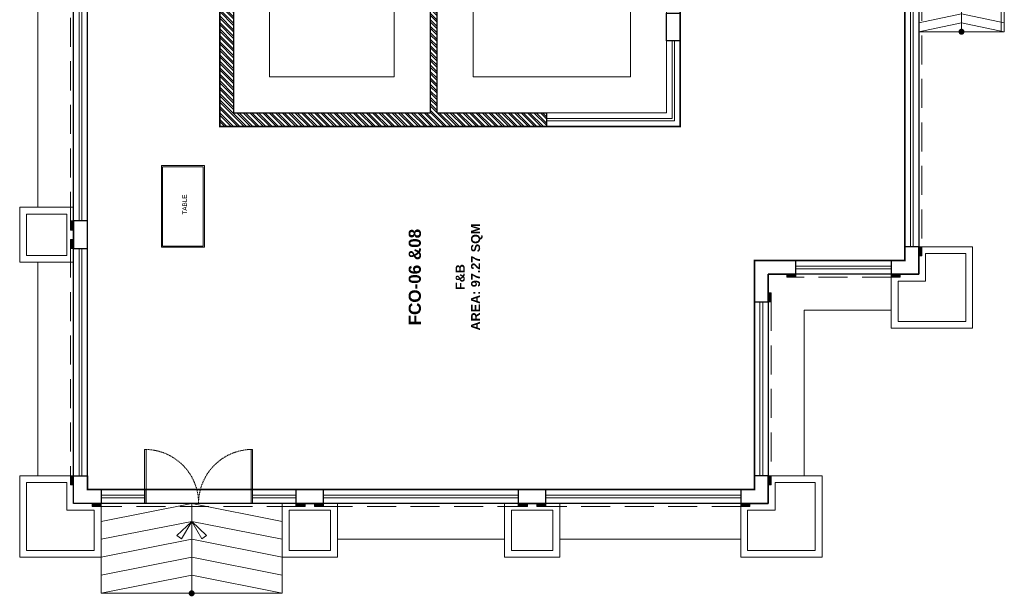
# Model space of a CAD drawing. Header units: millimetres. Extents: x 5678 to 25228, y 1791 to 30190.
# Tile 1 of 63: x 7520 to 23949, y 1791 to 11407. Entities that reach past the tile are written whole.
import ezdxf

# ---------------------------------------------------------------- set-up
doc = ezdxf.new("R2010")
doc.units = ezdxf.units.MM
doc.linetypes.add('DASHDOT2', pattern=[12.7, 6.35, -3.175, 0, -3.175])
doc.linetypes.add('HIDDEN', pattern=[9.525, 6.35, -3.175])
for name, color, linetype, lineweight in [('12-ELE-05', 201, 'Continuous', 20), ('A_WALL', 5, 'Continuous', 30), ('AR-FLOOR', 252, 'Continuous', 13), ('AR-PLANTS', 86, 'Continuous', 9), ('AREA TXT', 1, 'Continuous', 9), ('BUILDING LINE', 7, 'Continuous', 25), ('CAT-TEXT', 1, 'Continuous', 9), ('DOOR', 4, 'Continuous', 18), ('FAB DOOR', 4, 'Continuous', 9), ('HAKS New Layer', 170, 'Continuous', 18), ('RAMP', 252, 'Continuous', 9), ('RETAIL OUTLINE 1', 1, 'DASHDOT2', 30), ('Stairs', 252, 'Continuous', 9), ('TEXT2', 6, 'Continuous', 13), ('WALL HATCH', 252, 'Continuous', 9), ('WIN', 4, 'Continuous', 9)]:
    doc.layers.add(name, color=color, linetype=linetype, lineweight=lineweight)
doc.layers.add('A CEILING', color=7, linetype='Continuous', lineweight=15, true_color=0x0095c7)
doc.layers.add('INT FUR HATCH', color=7, linetype='Continuous', lineweight=13, true_color=0xfafafa)
doc.styles.get("Standard").update_dxf_attribs({"font": 'arial.ttf'})

# ---------------------------------------------------------------- blocks, each defined once
blk = doc.blocks.new('DOOR 1200')
at = {"layer": 'DOOR'}
blk.add_lwpolyline([(33281.5, 47890), (33281.5, 48790), (33256.5, 48790), (33256.5, 47890)], close=True, dxfattribs=at)
at = {"layer": 'DOOR', "color": 253, "linetype": 'HIDDEN', "lineweight": 9, "ltscale": 3}
blk.add_arc((33256.5, 47890), 900.3, 0, 88.40886, dxfattribs=at)
blk = doc.blocks.new('*U11')
at = {"layer": '12-ELE-05'}
h = blk.add_hatch(color=253, dxfattribs=at)
h.dxf.hatch_style = 1
h.paths.add_polyline_path([(2, 89.15), (0, 89.15), (0, 83.15), (2, 83.15)])
h = blk.add_hatch(color=253, dxfattribs=at)
h.dxf.hatch_style = 1
h.paths.add_polyline_path([(2, -31.02), (0, -31.02), (0, -37.02), (2, -37.02)])
at = {"layer": '12-ELE-05', "lineweight": 13, "elevation": 0}
for points in [[(0, 89.15), (0, 83.15), (2, 83.15), (2, 89.15)], [(0, -37.02), (0, -31.02), (2, -31.02), (2, -37.02)]]:
    blk.add_lwpolyline(points, close=True, dxfattribs=at)
at = {"layer": '12-ELE-05', "color": 252, "linetype": 'HIDDEN', "lineweight": 9, "ltscale": 3, "elevation": 0}
blk.add_lwpolyline([(0, -31.02), (0, 83.15), (2, 83.15), (2, -31.02)], close=True, dxfattribs=at)
blk = doc.blocks.new('*U10')
at = {"layer": '12-ELE-05'}
h = blk.add_hatch(color=253, dxfattribs=at)
h.dxf.hatch_style = 1
h.paths.add_polyline_path([(2, 88.17), (0, 88.17), (0, 82.17), (2, 82.17)])
h = blk.add_hatch(color=253, dxfattribs=at)
h.dxf.hatch_style = 1
h.paths.add_polyline_path([(2, -85.16), (0, -85.16), (0, -91.16), (2, -91.16)])
at = {"layer": '12-ELE-05', "lineweight": 13, "elevation": 0}
for points in [[(0, 88.17), (0, 82.17), (2, 82.17), (2, 88.17)], [(0, -91.16), (0, -85.16), (2, -85.16), (2, -91.16)]]:
    blk.add_lwpolyline(points, close=True, dxfattribs=at)
at = {"layer": '12-ELE-05', "color": 252, "linetype": 'HIDDEN', "lineweight": 9, "ltscale": 3, "elevation": 0}
blk.add_lwpolyline([(0, -85.16), (0, 82.17), (2, 82.17), (2, -85.16)], close=True, dxfattribs=at)
blk = doc.blocks.new('*U13')
at = {"layer": '12-ELE-05'}
h = blk.add_hatch(color=253, dxfattribs=at)
h.dxf.hatch_style = 1
h.paths.add_polyline_path([(2, 88.88), (0, 88.88), (0, 82.88), (2, 82.88)])
h = blk.add_hatch(color=253, dxfattribs=at)
h.dxf.hatch_style = 1
h.paths.add_polyline_path([(2, -66.33), (0, -66.33), (0, -72.33), (2, -72.33)])
at = {"layer": '12-ELE-05', "lineweight": 13, "elevation": 0}
for points in [[(0, 88.88), (0, 82.88), (2, 82.88), (2, 88.88)], [(0, -72.33), (0, -66.33), (2, -66.33), (2, -72.33)]]:
    blk.add_lwpolyline(points, close=True, dxfattribs=at)
at = {"layer": '12-ELE-05', "color": 252, "linetype": 'HIDDEN', "lineweight": 9, "ltscale": 3, "elevation": 0}
blk.add_lwpolyline([(0, -66.33), (0, 82.88), (2, 82.88), (2, -66.33)], close=True, dxfattribs=at)
blk = doc.blocks.new('*U14')
at = {"layer": '12-ELE-05'}
h = blk.add_hatch(color=253, dxfattribs=at)
h.dxf.hatch_style = 1
h.paths.add_polyline_path([(2, 89.15), (0, 89.15), (0, 83.15), (2, 83.15)])
h = blk.add_hatch(color=253, dxfattribs=at)
h.dxf.hatch_style = 1
h.paths.add_polyline_path([(2, -66.06), (0, -66.06), (0, -72.06), (2, -72.06)])
at = {"layer": '12-ELE-05', "lineweight": 13, "elevation": 0}
for points in [[(0, 89.15), (0, 83.15), (2, 83.15), (2, 89.15)], [(0, -72.06), (0, -66.06), (2, -66.06), (2, -72.06)]]:
    blk.add_lwpolyline(points, close=True, dxfattribs=at)
at = {"layer": '12-ELE-05', "color": 252, "linetype": 'HIDDEN', "lineweight": 9, "ltscale": 3, "elevation": 0}
blk.add_lwpolyline([(0, -66.06), (0, 83.15), (2, 83.15), (2, -66.06)], close=True, dxfattribs=at)
blk = doc.blocks.new('*U15')
at = {"layer": 'WIN', "color": 4, "linetype": 'Continuous', "lineweight": 5, "ltscale": 500}
for p, q in [((48215, 650), (51465, 650)), ((48215, 605), (51465, 605))]:
    blk.add_line(p, q, dxfattribs=at)
blk.add_lwpolyline([(48215, 512), (51465, 512), (51465, 742), (48215, 742)], close=True, dxfattribs=at)
blk = doc.blocks.new('*U16')
at = {"layer": 'WIN', "color": 4, "linetype": 'Continuous', "lineweight": 5, "ltscale": 500}
for p, q in [((47675, 650), (51465, 650)), ((47675, 605), (51465, 605))]:
    blk.add_line(p, q, dxfattribs=at)
blk.add_lwpolyline([(47675, 512), (51465, 512), (51465, 742), (47675, 742)], close=True, dxfattribs=at)
blk = doc.blocks.new('*U19')
at = {"layer": '12-ELE-05'}
h = blk.add_hatch(color=253, dxfattribs=at)
h.dxf.hatch_style = 1
h.paths.add_polyline_path([(2, 89.15), (0, 89.15), (0, 83.15), (2, 83.15)])
h = blk.add_hatch(color=253, dxfattribs=at)
h.dxf.hatch_style = 1
h.paths.add_polyline_path([(2, -44.8), (0, -44.8), (0, -50.8), (2, -50.8)])
at = {"layer": '12-ELE-05', "lineweight": 13, "elevation": 0}
for points in [[(0, 89.15), (0, 83.15), (2, 83.15), (2, 89.15)], [(0, -50.8), (0, -44.8), (2, -44.8), (2, -50.8)]]:
    blk.add_lwpolyline(points, close=True, dxfattribs=at)
at = {"layer": '12-ELE-05', "color": 252, "linetype": 'HIDDEN', "lineweight": 9, "ltscale": 3, "elevation": 0}
blk.add_lwpolyline([(0, -44.8), (0, 83.15), (2, 83.15), (2, -44.8)], close=True, dxfattribs=at)
blk = doc.blocks.new('*U20')
at = {"layer": 'WIN', "color": 4, "linetype": 'Continuous', "lineweight": 5, "ltscale": 500}
for p, q in [((49875, 650), (51465, 650)), ((49875, 605), (51465, 605))]:
    blk.add_line(p, q, dxfattribs=at)
blk.add_lwpolyline([(49875, 512), (51465, 512), (51465, 742), (49875, 742)], close=True, dxfattribs=at)
blk = doc.blocks.new('*U21')
at = {"layer": '12-ELE-05'}
h = blk.add_hatch(color=253, dxfattribs=at)
h.dxf.hatch_style = 1
h.paths.add_polyline_path([(2, 89.15), (0, 89.15), (0, 83.15), (2, 83.15)])
h = blk.add_hatch(color=253, dxfattribs=at)
h.dxf.hatch_style = 1
h.paths.add_polyline_path([(2, 20.55), (0, 20.55), (0, 14.55), (2, 14.55)])
at = {"layer": '12-ELE-05', "lineweight": 13, "elevation": 0}
for points in [[(0, 89.15), (0, 83.15), (2, 83.15), (2, 89.15)], [(0, 14.55), (0, 20.55), (2, 20.55), (2, 14.55)]]:
    blk.add_lwpolyline(points, close=True, dxfattribs=at)
at = {"layer": '12-ELE-05', "color": 252, "linetype": 'HIDDEN', "lineweight": 9, "ltscale": 3, "elevation": 0}
blk.add_lwpolyline([(0, 20.55), (0, 83.15), (2, 83.15), (2, 20.55)], close=True, dxfattribs=at)
blk = doc.blocks.new('*U22')
at = {"layer": 'WIN', "color": 4, "linetype": 'Continuous', "lineweight": 5, "ltscale": 500}
for p, q in [((48565, 650), (51465, 650)), ((48565, 605), (51465, 605))]:
    blk.add_line(p, q, dxfattribs=at)
blk.add_lwpolyline([(48565, 512), (51465, 512), (51465, 742), (48565, 742)], close=True, dxfattribs=at)
blk = doc.blocks.new('*U23')
at = {"layer": 'WIN', "color": 4, "linetype": 'Continuous', "lineweight": 5, "ltscale": 500}
for p, q in [((47215, 650), (51465, 650)), ((47215, 605), (51465, 605))]:
    blk.add_line(p, q, dxfattribs=at)
blk.add_lwpolyline([(47215, 512), (51465, 512), (51465, 742), (47215, 742)], close=True, dxfattribs=at)
blk = doc.blocks.new('*U25')
at = {"layer": 'WIN', "color": 4, "linetype": 'Continuous', "lineweight": 5, "ltscale": 500}
for p, q in [((48048, 650), (48773, 650)), ((48048, 605), (48773, 605))]:
    blk.add_line(p, q, dxfattribs=at)
blk.add_lwpolyline([(48048, 512), (48773, 512), (48773, 742), (48048, 742)], close=True, dxfattribs=at)

msp = doc.modelspace()

# ---------------------------------------------------------------- hatches: boundary and pattern name
at = {"layer": 'WALL HATCH', "ltscale": 0.5}
h = msp.add_hatch(dxfattribs=at)
h.set_pattern_fill('ANSI32', color=256, scale=8, angle=90)
h.set_pattern_definition([(135, (20003.67, 3366.79), (-53.88154, -53.88154), []), (135, (20003.67, 3402.71), (-53.88154, -53.88154), [])])
h.paths.add_polyline_path([(11090.043, 12071.16), (11690.043, 12071.16), (11690.043, 12301.16), (10860.043, 12301.16), (10860.043, 9626.16), (16311.043, 9626.16), (16311.043, 9856.16), (14484.643, 9856.16), (14484.643, 12948.655), (14369.643, 12948.655), (14369.643, 9856.16), (11090.043, 9856.16)])

# ---------------------------------------------------------------- linework, layer by layer
at = {"layer": 'A CEILING', "ltscale": 0.25, "elevation": 0}
for points in [[(9883.71, 8974.081), (9883.71, 7611.587), (10604.115, 7611.587), (10604.115, 8974.081)], [(9903.71, 8954.081), (9903.71, 7631.587), (10584.115, 7631.587), (10584.115, 8954.081)]]:
    msp.add_lwpolyline(points, close=True, dxfattribs=at)
at = {"layer": 'A_WALL', "ltscale": 2}
msp.add_lwpolyline([(14484.643, 9856.16), (14484.643, 12948.655), (14369.643, 12948.655), (14369.643, 9856.16)], dxfattribs=at)
at = {"layer": 'A_WALL', "ltscale": 2, "elevation": 0}
for points in [[(14484.643, 9856.16), (16311.043, 9856.16), (16311.043, 9626.16), (10860.043, 9626.16), (10860.043, 12301.16), (11690.043, 12301.16), (11690.043, 12071.16), (11090.043, 12071.16), (11090.043, 9856.16), (14369.643, 9856.16)], [(19780.145, 7391.16), (19780.145, 6701.16), (20010.145, 6701.16), (20010.145, 7161.16), (20470.145, 7161.16), (20470.145, 7391.16), (19780.145, 7391.16)]]:
    msp.add_lwpolyline(points, dxfattribs=at)
at = {"layer": 'A_WALL', "ltscale": 2}
msp.add_lwpolyline([(18539.643, 11516.16), (18539.643, 11056.16), (18309.643, 11056.16), (18309.643, 11516.16)], close=True, dxfattribs=at)
for points, elevation in [([(8650.145, 8051.16), (8420.145, 8051.16), (8420.145, 7591.16), (8650.145, 7591.16)], 0), ([(22060.267, 7161.16), (22520.267, 7161.16), (22520.267, 7621.16), (22290.267, 7621.16), (22290.267, 7391.16), (22060.267, 7391.16)], 0.286), ([(8880.145, 3341.16), (8420.145, 3341.16), (8420.145, 3801.16), (8650.145, 3801.16), (8650.145, 3571.16), (8880.145, 3571.16)], 0), ([(19550.145, 3341.16), (20010.145, 3341.16), (20010.145, 3801.16), (19780.145, 3801.16), (19780.145, 3571.16), (19550.145, 3571.16)], 0), ([(12590.145, 3341.16), (12590.145, 3571.16), (12130.145, 3571.16), (12130.145, 3341.16)], 0), ([(16300.145, 3341.16), (16300.145, 3571.16), (15840.145, 3571.16), (15840.145, 3341.16)], 0)]:
    msp.add_lwpolyline(points, close=True, dxfattribs=dict(at, elevation=elevation))
at = {"layer": 'AR-FLOOR', "color": 253, "linetype": 'Continuous', "ltscale": 3, "elevation": 0}
msp.add_lwpolyline([(23948.867, 18336.155), (23948.867, 11206.155), (22520.267, 11206.155), (22520.267, 7621.16), (23420.267, 7621.16), (23420.267, 6261.16), (22060.265, 6261.16), (22060.266, 6561.156), (20610.145, 6561.16), (20610.145, 3801.16), (20910.145, 3801.16), (20910.145, 2441.16), (19550.144, 2441.16), (19550.145, 2741.164), (16530.145, 2741.163), (16530.145, 2441.16), (15610.145, 2441.16), (15610.145, 2741.162), (12820.145, 2741.162), (12820.145, 2441.16), (11900.145, 2441.16), (11900.145, 1841.161), (8880.146, 1841.161), (8880.147, 2441.16), (7520.145, 2441.16), (7520.145, 3801.16), (7820.145, 3801.16), (7820.145, 7361.16), (7520.145, 7361.16), (7520.145, 8281.16), (7820.145, 8281.16), (7820.145, 11611.16)], dxfattribs=at)
at = {"layer": 'AR-FLOOR', "color": 253, "linetype": 'Continuous', "ltscale": 3, "elevation": 0.495}
msp.add_lwpolyline([(23948.867, 11206.155), (23948.867, 13006.155), (23898.867, 13006.155), (23898.867, 11206.155)], close=True, dxfattribs=at)
at = {"layer": 'AR-PLANTS', "ltscale": 10}
for points, elevation in [([(8420.145, 8281.16), (8420.145, 7361.16), (7520.145, 7361.16), (7520.145, 8281.16)], 0.187), ([(8305.145, 8166.16), (8305.145, 7476.16), (7635.145, 7476.16), (7635.145, 8166.16)], 0.187), ([(22060.268, 7161.165), (22520.267, 7161.155), (22520.267, 7621.16), (23420.267, 7621.16), (23420.267, 6261.16), (22060.265, 6261.16)], 0.286), ([(22175.268, 7046.163), (22635.267, 7046.153), (22635.267, 7506.16), (23305.267, 7506.16), (23305.267, 6376.16), (22175.266, 6376.16)], 0.286), ([(8880.144, 3341.165), (8420.145, 3341.155), (8420.145, 3801.16), (7520.145, 3801.16), (7520.145, 2441.16), (8880.147, 2441.16)], 0), ([(19550.147, 3341.165), (20010.145, 3341.155), (20010.145, 3801.16), (20910.145, 3801.16), (20910.145, 2441.16), (19550.144, 2441.16)], 0), ([(8765.144, 3226.163), (8305.145, 3226.153), (8305.145, 3686.16), (7635.145, 3686.16), (7635.145, 2556.16), (8765.146, 2556.16)], 0), ([(19665.146, 3226.163), (20125.145, 3226.153), (20125.145, 3686.16), (20795.145, 3686.16), (20795.145, 2556.16), (19665.144, 2556.16)], 0), ([(11900.145, 3341.16), (12820.145, 3341.16), (12820.145, 2441.16), (11900.145, 2441.16)], 0), ([(15610.145, 3341.16), (16530.145, 3341.16), (16530.145, 2441.16), (15610.145, 2441.16)], 0), ([(12015.145, 3226.16), (12705.145, 3226.16), (12705.145, 2556.16), (12015.145, 2556.16)], 0), ([(15725.145, 3226.16), (16415.145, 3226.16), (16415.145, 2556.16), (15725.145, 2556.16)], 0)]:
    msp.add_lwpolyline(points, close=True, dxfattribs=dict(at, elevation=elevation))
at = {"layer": 'BUILDING LINE', "ltscale": 0.5, "elevation": 0}
msp.add_lwpolyline([(8420.145, 3341.16), (8420.145, 12301.16), (11320.043, 12301.16), (11320.043, 17241.149), (8420.145, 17241.149), (8420.145, 26201.149), (20010.145, 26201.149), (20010.145, 22381.149), (22520.267, 22381.149), (22520.267, 17211.149), (22750.267, 17211.149), (22748.867, 16536.155), (22520.267, 16536.155), (22520.267, 13006.155), (22748.867, 13006.155), (22748.867, 12331.16), (22520.267, 12331.16), (22520.267, 7161.16), (20010.145, 7161.16), (20010.145, 3341.16)], close=True, dxfattribs=at)
at = {"layer": 'INT FUR HATCH', "color": 8, "ltscale": 2, "elevation": 0.495}
for points in [[(15084.643, 10456.16), (15084.643, 12948.655), (14484.643, 12948.655), (14484.643, 9856.16), (16311.043, 9856.16), (18309.643, 9856.16), (18309.643, 11056.16), (18309.643, 11516.16), (18309.643, 14216.16), (18309.643, 14713.655), (14484.643, 14713.655), (14484.643, 14113.655), (17709.643, 14113.655), (17709.643, 10456.16)], [(13769.643, 12948.655), (13769.643, 10456.16), (11690.043, 10456.16), (11690.043, 12071.16), (11090.043, 12071.16), (11090.043, 9856.16), (14369.643, 9856.16), (14369.643, 12948.655)]]:
    msp.add_lwpolyline(points, close=True, dxfattribs=at)
at = {"layer": 'RAMP', "ltscale": 0.5}
msp.add_line((8880.146, 1841.161, 0), (11900.145, 1841.161, 0), dxfattribs=at)
at = {"layer": 'RAMP', "ltscale": 0.5, "elevation": 0}
for points in [[(8880.146, 3041.161), (10390.145, 3341.161), (11900.145, 3041.161)], [(8880.146, 2741.161), (10390.145, 3041.161), (11900.145, 2741.161)], [(8880.146, 2441.161), (10390.145, 2741.161), (11900.145, 2441.161)], [(8880.146, 2141.161), (10390.145, 2441.161), (11900.145, 2141.161)], [(8880.146, 1841.161), (10390.145, 2141.161), (11900.145, 1841.161)]]:
    msp.add_lwpolyline(points, dxfattribs=at)
at = {"layer": 'RAMP', "ltscale": 4}
for points, elevation in [([(10390.147, 3341.161), (10390.146, 1841.161)], 0), ([(10390.147, 3041.162), (10142.999, 2807.156), (10220.393, 2746.985), (10390.147, 3041.162)], 0.159), ([(10390.148, 3041.162), (10637.296, 2807.156), (10559.902, 2746.985), (10390.148, 3041.162)], 0.159)]:
    msp.add_lwpolyline(points, dxfattribs=dict(at, elevation=elevation))
at = {"layer": 'RAMP', "ltscale": 0.5, "const_width": 50, "elevation": 0}
msp.add_lwpolyline([(10407.823, 1823.483, 1), (10372.468, 1858.839, 1)], format="xyb", close=True, dxfattribs=at)
at = {"layer": 'RETAIL OUTLINE 1', "linetype": 'DASHDOT2', "ltscale": 0.1, "const_width": 25, "elevation": 0}
msp.add_lwpolyline([(8650.145, 3571.16), (8650.145, 12071.16), (10860.043, 12071.16), (10860.043, 9626.16), (18539.643, 9626.16), (18539.643, 14656.155), (22290.267, 14656.155), (22290.267, 7391.16), (19780.145, 7391.16), (19780.145, 3571.16)], close=True, dxfattribs=at)
at = {"layer": 'Stairs', "ltscale": 0.5, "elevation": 0.495}
for points in [[(23234.567, 13006.155), (23234.567, 11206.155)], [(23948.867, 11356.155), (23234.567, 11506.155), (22520.267, 11356.155)], [(23948.867, 11206.155), (23234.567, 11356.155), (22520.267, 11206.155)], [(22520.267, 11206.155), (23948.867, 11206.155)]]:
    msp.add_lwpolyline(points, dxfattribs=at)
at = {"layer": 'Stairs', "ltscale": 0.5, "const_width": 50, "elevation": 0.495}
msp.add_lwpolyline([(23252.245, 11188.477, 1), (23216.889, 11223.833, 1)], format="xyb", close=True, dxfattribs=at)
at = {"layer": 'WIN', "ltscale": 10, "elevation": 0}
for points in [[(16311.043, 9626.16), (18539.643, 9626.16), (18539.643, 11056.16)], [(16311.043, 9721.16), (18444.643, 9721.16), (18444.643, 11056.16)], [(16311.043, 9856.16), (18309.643, 9856.16), (18309.643, 11056.16)], [(16311.043, 9761.16), (18404.643, 9761.16), (18404.643, 11056.16)]]:
    msp.add_lwpolyline(points, dxfattribs=at)

# ---------------------------------------------------------------- block references
at = {"layer": '12-ELE-05', "xscale": 25.4, "yscale": 25.4, "zscale": 25.4}
msp.add_blockref('*U13', (8369.345, 9736.066, 0.082), dxfattribs=at)
at = {"layer": '12-ELE-05', "yscale": 25.4, "zscale": 25.4}
for name, p, xscale, rotation in [('*U10', (22571.067, 9708.194, 0.181), 25.4, 180), ('*U14', (8369.345, 5913.204, 0.082), -25.4, 180), ('*U21', (22582.14, 7110.36, -0.105), 25.4, 90), ('*U11', (20060.945, 5913.155, -0.105), 25.4, 180), ('*U19', (10992.14, 3290.36, -0.077), 25.4, 90), ('*U19', (13728.151, 3290.36, -0.077), -25.4, 270), ('*U19', (18412.14, 3290.36, -0.077), 25.4, 90)]:
    msp.add_blockref(name, p, dxfattribs=dict(at, xscale=xscale, rotation=rotation))
at = {"layer": 'FAB DOOR', "extrusion": (-0.000212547, 1.30148e-20, 1), "xscale": 0.9996144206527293, "yscale": 0.9996144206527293, "zscale": 0.9996144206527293}
msp.add_blockref('DOOR 1200', (-23638.532, -44530.39, -2.014), dxfattribs=at)
at = {"layer": 'FAB DOOR', "extrusion": (0.000212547, -1.30148e-20, 1), "xscale": -0.9996144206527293, "yscale": 0.9996144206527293, "zscale": 0.9996144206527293}
msp.add_blockref('DOOR 1200', (44648.822, -44530.39, 2.452), dxfattribs=at)
at = {"layer": 'WIN', "xscale": -1}
for name, p, rotation in [('*U16', (7907.991, -39624.011, 0), 270), ('*U22', (20522.299, 55266.331, 0), 89.99999999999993)]:
    msp.add_blockref(name, p, dxfattribs=dict(at, rotation=rotation))
at = {"layer": 'WIN', "rotation": 269.9999999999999}
for name, p in [('*U23', (21778.113, 59086.331, 0.099)), ('*U16', (7907.991, 55266.331, 0))]:
    msp.add_blockref(name, p, dxfattribs=at)
at = {"layer": 'WIN', "xscale": -1}
for name, p in [('*U20', (71935.316, 6649.006, 0)), ('*U25', (57653.445, 2829.006, 0)), ('*U15', (67765.316, 2829.006, 0.028))]:
    msp.add_blockref(name, p, dxfattribs=at)
at = {"layer": 'WIN'}
for name, p in [('*U25', (-36643.154, 2829.006, 0)), ('*U15', (-35625.026, 2829.006, 0.028))]:
    msp.add_blockref(name, p, dxfattribs=at)

# ---------------------------------------------------------------- texts
at = {"layer": 'AREA TXT', "color": 21, "ltscale": 2, "true_color": 0xe0aa8f, "insert": (14010.699, 5166.461), "char_height": 203.2, "attachment_point": 1, "rotation": 90}
msp.add_mtext_dynamic_manual_height_columns('\\pxqc;{\\fArial|b1|i0|c0|p34;\\C0;FCO-06 &08}', width=3894.48086, gutter_width=25.4, heights=[0], dxfattribs=at)
at = {"layer": 'CAT-TEXT', "color": 0, "ltscale": 2, "insert": (14794.507, 6237.743, 0.809), "char_height": 150, "attachment_point": 1, "rotation": 90}
msp.add_mtext_dynamic_manual_height_columns('\\pxqc;{\\fArial|b1|i0|c0|p34;\\C256;\\c255;F&B}', width=1754.13106, gutter_width=25.4, heights=[0], dxfattribs=at)
at = {"layer": 'HAKS New Layer', "lineweight": 5, "insert": (10310.272, 8157.459, 0.286), "char_height": 75.3406, "width": 1228.79751, "attachment_point": 7, "rotation": 90}
msp.add_mtext('TABLE ', dxfattribs=at)
at = {"layer": 'TEXT2', "color": 0, "ltscale": 2, "insert": (15051.483, 6237.743, 0.809), "char_height": 150, "attachment_point": 1, "rotation": 90}
msp.add_mtext_dynamic_manual_height_columns('\\pxqc;{\\fArial|b1|i0|c0|p34;\\C256;\\c255;AREA: 97.27 SQM}', width=1754.13106, gutter_width=25.4, heights=[0], dxfattribs=at)

doc.saveas('drawing.dxf')
